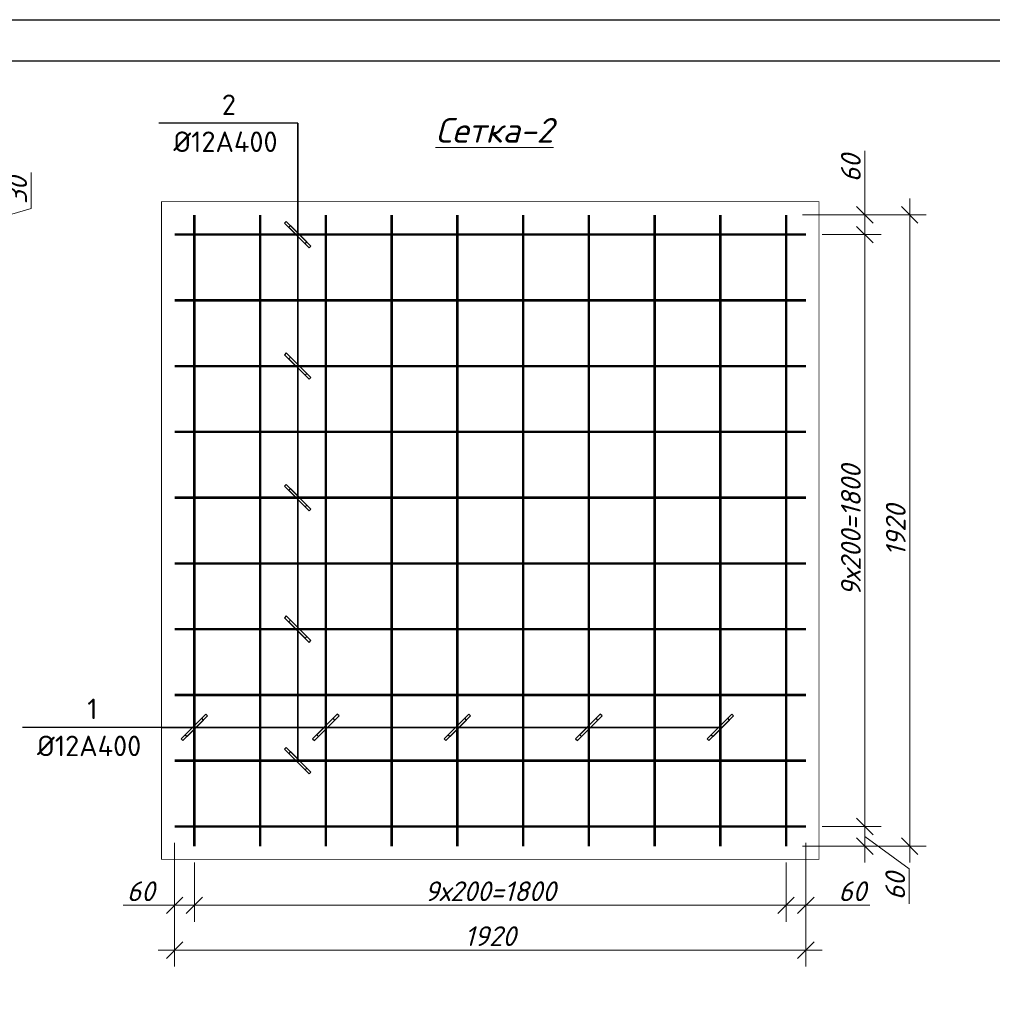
# Model space of a CAD drawing. Header units: millimetres. Extents: x 363306 to 7757304, y 1022887 to 1207196.
# Tile 35 of 256: x 571461 to 583295, y 1076701 to 1088678. Entities that reach past the tile are written whole.
import ezdxf
from ezdxf.enums import TextEntityAlignment as Align

# ---------------------------------------------------------------- set-up
doc = ezdxf.new("R2010")
doc.units = ezdxf.units.MM
doc.linetypes.add('ACAD_ISO03W100', pattern=[30, 12, -18])
doc.layers.add('O3SAD', color=1, linetype='Continuous')
doc.layers.add('размеры', color=12, linetype='Continuous', lineweight=15)
doc.styles.get("Standard").update_dxf_attribs({"font": 'isocpeui.ttf'})
doc.dimstyles.new('Санжар', dxfattribs={"dimtxt": 240, "dimasz": 200, "dimexe": 200, "dimexo": 200, "dimgap": 50, "dimtad": 1, "dimdec": 0, "dimtxsty": 'Standard', "dimblk": 'OBLIQUE', "dimcen": 2.5, "dimdle": 200, "dimclrd": 152, "dimclre": 152, "dimclrt": 152, "dimadec": 0, "dimazin": 0, "dimtfac": 1, "dimtdec": 0, "dimtmove": 0, "dimatfit": 3, "dimldrblk": 'OBLIQUE', "dimfxl": 0, "dimlwd": 0, "dimlwe": 0, "dimarcsym": 0})

# ---------------------------------------------------------------- blocks, each defined once
blk = doc.blocks.new('_Oblique')
at = {"color": 0, "linetype": 'ByBlock', "lineweight": -2}
blk.add_line((-0.5, -0.5), (0.5, 0.5), dxfattribs=at)
blk = doc.blocks.new('*D336')
at = {"lineweight": 0, "transparency": 16777216}
for p, q in [((581026, 1078664), (581026, 1077706)), ((580786, 1078424), (580786, 1077706)), ((581226, 1077906), (580586, 1077906)), ((581805, 1077906), (581026, 1077906))]:
    blk.add_line(p, q, dxfattribs=at)
at = {"layer": 'Defpoints', "color": 0, "lineweight": 25, "transparency": 16777216}
for p in [(581026, 1078864), (580786, 1078624), (580786, 1077906)]:
    blk.add_point(p, dxfattribs=at)
at = {"lineweight": 0, "transparency": 16777216, "xscale": 200, "yscale": 200, "zscale": 200, "rotation": 180}
blk.add_blockref('_Oblique', (580786, 1077906), dxfattribs=at)
at = {"lineweight": 0, "transparency": 16777216, "xscale": 200, "yscale": 200, "zscale": 200}
blk.add_blockref('_Oblique', (581026, 1077906), dxfattribs=at)
at = {"lineweight": 0, "transparency": 16777216, "insert": (581592, 1078076), "char_height": 240, "attachment_point": 5, "bg_fill": 3, "box_fill_scale": 1.1, "bg_fill_color": 256, "bg_fill_true_color": 13158600, "bg_fill_transparency": 0}
blk.add_mtext('60', dxfattribs=at)
blk = doc.blocks.new('*D337')
at = {"lineweight": 0, "transparency": 16777216}
for p, q in [((573586, 1078424), (573586, 1077706)), ((580786, 1078424), (580786, 1077706)), ((580986, 1077906), (573386, 1077906))]:
    blk.add_line(p, q, dxfattribs=at)
at = {"layer": 'Defpoints', "color": 0, "lineweight": 25, "transparency": 16777216}
for p in [(573586, 1078624), (580786, 1078624), (573586, 1077906)]:
    blk.add_point(p, dxfattribs=at)
at = {"lineweight": 0, "transparency": 16777216, "xscale": 200, "yscale": 200, "zscale": 200, "rotation": 180}
blk.add_blockref('_Oblique', (573586, 1077906), dxfattribs=at)
at = {"lineweight": 0, "transparency": 16777216, "xscale": 200, "yscale": 200, "zscale": 200}
blk.add_blockref('_Oblique', (580786, 1077906), dxfattribs=at)
at = {"lineweight": 0, "transparency": 16777216, "insert": (577186, 1078076), "char_height": 240, "attachment_point": 5, "bg_fill": 3, "box_fill_scale": 1.1, "bg_fill_color": 256, "bg_fill_true_color": 13158600, "bg_fill_transparency": 0}
blk.add_mtext('9х200=1800', dxfattribs=at)
blk = doc.blocks.new('*D338')
at = {"lineweight": 0, "transparency": 16777216}
for p, q in [((573346, 1078664), (573346, 1077706)), ((573586, 1078424), (573586, 1077706)), ((573346, 1077906), (572721, 1077906)), ((573786, 1077906), (573346, 1077906))]:
    blk.add_line(p, q, dxfattribs=at)
at = {"layer": 'Defpoints', "color": 0, "lineweight": 25, "transparency": 16777216}
for p in [(573346, 1078864), (573586, 1078624), (573346, 1077906)]:
    blk.add_point(p, dxfattribs=at)
at = {"lineweight": 0, "transparency": 16777216, "xscale": 200, "yscale": 200, "zscale": 200, "rotation": 180}
blk.add_blockref('_Oblique', (573346, 1077906), dxfattribs=at)
at = {"lineweight": 0, "transparency": 16777216, "xscale": 200, "yscale": 200, "zscale": 200}
blk.add_blockref('_Oblique', (573586, 1077906), dxfattribs=at)
at = {"lineweight": 0, "transparency": 16777216, "insert": (572934, 1078076), "char_height": 240, "attachment_point": 5, "bg_fill": 3, "box_fill_scale": 1.1, "bg_fill_color": 256, "bg_fill_true_color": 13158600, "bg_fill_transparency": 0}
blk.add_mtext('60', dxfattribs=at)
blk = doc.blocks.new('*D191')
at = {"lineweight": 0, "transparency": 16777216}
for p, q in [((573346, 1078664), (573346, 1077160)), ((581026, 1078664), (581026, 1077160)), ((581226, 1077360), (573146, 1077360))]:
    blk.add_line(p, q, dxfattribs=at)
at = {"layer": 'Defpoints', "color": 0, "lineweight": 25, "transparency": 16777216}
for p in [(573346, 1078864), (581026, 1078864), (573346, 1077360)]:
    blk.add_point(p, dxfattribs=at)
at = {"lineweight": 0, "transparency": 16777216, "xscale": 200, "yscale": 200, "zscale": 200, "rotation": 180}
blk.add_blockref('_Oblique', (573346, 1077360), dxfattribs=at)
at = {"lineweight": 0, "transparency": 16777216, "xscale": 200, "yscale": 200, "zscale": 200}
blk.add_blockref('_Oblique', (581026, 1077360), dxfattribs=at)
at = {"lineweight": 0, "transparency": 16777216, "insert": (577186, 1077530), "char_height": 240, "attachment_point": 5, "bg_fill": 3, "box_fill_scale": 1.1, "bg_fill_color": 256, "bg_fill_true_color": 13158600, "bg_fill_transparency": 0}
blk.add_mtext('1920', dxfattribs=at)
blk = doc.blocks.new('*D192')
at = {"lineweight": 0, "transparency": 16777216}
for p, q in [((581744, 1086304), (581744, 1087082)), ((581744, 1086064), (581744, 1086504)), ((580986, 1086304), (581944, 1086304)), ((581226, 1086064), (581944, 1086064))]:
    blk.add_line(p, q, dxfattribs=at)
at = {"layer": 'Defpoints', "color": 0, "lineweight": 25, "transparency": 16777216}
for p in [(580786, 1086304), (581026, 1086064), (581744, 1086064)]:
    blk.add_point(p, dxfattribs=at)
at = {"lineweight": 0, "transparency": 16777216, "xscale": 200, "yscale": 200, "zscale": 200}
for p, rotation in [((581744, 1086304), 90), ((581744, 1086064), 270)]:
    blk.add_blockref('_Oblique', p, dxfattribs=dict(at, rotation=rotation))
at = {"lineweight": 0, "transparency": 16777216, "insert": (581574, 1086870), "char_height": 240, "attachment_point": 5, "rotation": 90, "bg_fill": 3, "box_fill_scale": 1.1, "bg_fill_color": 256, "bg_fill_true_color": 13158600, "bg_fill_transparency": 0}
blk.add_mtext('60', dxfattribs=at)
blk = doc.blocks.new('*D339')
at = {"lineweight": 0, "transparency": 16777216}
for p, q in [((581744, 1086264), (581744, 1078664)), ((581226, 1086064), (581944, 1086064)), ((581226, 1078864), (581944, 1078864))]:
    blk.add_line(p, q, dxfattribs=at)
at = {"layer": 'Defpoints', "color": 0, "lineweight": 25, "transparency": 16777216}
for p in [(581026, 1086064), (581026, 1078864), (581744, 1078864)]:
    blk.add_point(p, dxfattribs=at)
at = {"lineweight": 0, "transparency": 16777216, "xscale": 200, "yscale": 200, "zscale": 200}
for p, rotation in [((581744, 1086064), 90), ((581744, 1078864), 270)]:
    blk.add_blockref('_Oblique', p, dxfattribs=dict(at, rotation=rotation))
at = {"lineweight": 0, "transparency": 16777216, "insert": (581574, 1082464), "char_height": 240, "attachment_point": 5, "rotation": 90, "bg_fill": 3, "box_fill_scale": 1.1, "bg_fill_color": 256, "bg_fill_true_color": 13158600, "bg_fill_transparency": 0}
blk.add_mtext('9х200=1800', dxfattribs=at)
blk = doc.blocks.new('*D340')
at = {"lineweight": 0, "transparency": 16777216}
for p, q in [((581744, 1079064), (581744, 1078424)), ((581226, 1078864), (581944, 1078864)), ((581744, 1078744), (582284, 1078349)), ((580986, 1078624), (581944, 1078624)), ((582284, 1078349), (582284, 1077924))]:
    blk.add_line(p, q, dxfattribs=at)
at = {"layer": 'Defpoints', "color": 0, "lineweight": 25, "transparency": 16777216}
for p in [(581026, 1078864), (580786, 1078624), (581744, 1078624)]:
    blk.add_point(p, dxfattribs=at)
at = {"lineweight": 0, "transparency": 16777216, "xscale": 200, "yscale": 200, "zscale": 200}
for p, rotation in [((581744, 1078864), 90), ((581744, 1078624), 270)]:
    blk.add_blockref('_Oblique', p, dxfattribs=dict(at, rotation=rotation))
at = {"lineweight": 0, "transparency": 16777216, "insert": (582114, 1078136), "char_height": 240, "attachment_point": 5, "rotation": 90, "bg_fill": 3, "box_fill_scale": 1.1, "bg_fill_color": 256, "bg_fill_true_color": 13158600, "bg_fill_transparency": 0}
blk.add_mtext('60', dxfattribs=at)
blk = doc.blocks.new('*D193')
at = {"lineweight": 0, "transparency": 16777216}
for p, q in [((582290, 1086504), (582290, 1078424)), ((580986, 1086304), (582490, 1086304)), ((580986, 1078624), (582490, 1078624))]:
    blk.add_line(p, q, dxfattribs=at)
at = {"layer": 'Defpoints', "color": 0, "lineweight": 25, "transparency": 16777216}
for p in [(580786, 1086304), (580786, 1078624), (582290, 1078624)]:
    blk.add_point(p, dxfattribs=at)
at = {"lineweight": 0, "transparency": 16777216, "xscale": 200, "yscale": 200, "zscale": 200}
for p, rotation in [((582290, 1086304), 90), ((582290, 1078624), 270)]:
    blk.add_blockref('_Oblique', p, dxfattribs=dict(at, rotation=rotation))
at = {"lineweight": 0, "transparency": 16777216, "insert": (582120, 1082464), "char_height": 240, "attachment_point": 5, "rotation": 90, "bg_fill": 3, "box_fill_scale": 1.1, "bg_fill_color": 256, "bg_fill_true_color": 13158600, "bg_fill_transparency": 0}
blk.add_mtext('1920', dxfattribs=at)
blk = doc.blocks.new('*D303')
at = {"lineweight": 0, "transparency": 16777216}
for p, q in [((571600, 1086383), (571600, 1086819)), ((570965, 1085933), (570965, 1086453)), ((570965, 1086193), (571600, 1086383)), ((568856, 1086253), (571165, 1086253)), ((568856, 1086133), (571165, 1086133))]:
    blk.add_line(p, q, dxfattribs=at)
at = {"layer": 'Defpoints', "color": 0, "lineweight": 25, "transparency": 16777216}
for p in [(568656, 1086253), (570965, 1086253), (568656, 1086133)]:
    blk.add_point(p, dxfattribs=at)
at = {"lineweight": 0, "transparency": 16777216, "xscale": 200, "yscale": 200, "zscale": 200}
for p, rotation in [((570965, 1086253), 90), ((570965, 1086133), 270)]:
    blk.add_blockref('_Oblique', p, dxfattribs=dict(at, rotation=rotation))
at = {"lineweight": 0, "transparency": 16777216, "insert": (571430, 1086601), "char_height": 240, "attachment_point": 5, "rotation": 90, "bg_fill": 3, "box_fill_scale": 1.1, "bg_fill_color": 256, "bg_fill_true_color": 13158600, "bg_fill_transparency": 0}
blk.add_mtext('30', dxfattribs=at)

msp = doc.modelspace()

# ---------------------------------------------------------------- linework, layer by layer
at = {"color": 5, "lineweight": 25}
for p, q in [((574705.201, 1086224.478), (574683.987, 1086203.265)), ((575005.201, 1085924.478), (574705.201, 1086224.478)), ((574683.987, 1086203.265), (574983.987, 1085903.265)), ((574755.201, 1086174.478), (574733.987, 1086153.265)), ((574733.987, 1086153.265), (574933.987, 1085953.265)), ((574955.201, 1085974.478), (574755.201, 1086174.478)), ((574933.987, 1085953.265), (574955.201, 1085974.478)), ((574983.987, 1085903.265), (575005.201, 1085924.478)), ((574705.201, 1084624.478), (574683.987, 1084603.265)), ((574683.987, 1084603.265), (574983.987, 1084303.265)), ((575005.201, 1084324.478), (574705.201, 1084624.478)), ((574755.201, 1084574.478), (574733.987, 1084553.265)), ((574733.987, 1084553.265), (574933.987, 1084353.265)), ((574955.201, 1084374.478), (574755.201, 1084574.478)), ((574933.987, 1084353.265), (574955.201, 1084374.478)), ((574983.987, 1084303.265), (575005.201, 1084324.478)), ((574705.201, 1083024.478), (574683.987, 1083003.265)), ((574683.987, 1083003.265), (574983.987, 1082703.265)), ((575005.201, 1082724.478), (574705.201, 1083024.478)), ((574755.201, 1082974.478), (574733.987, 1082953.265)), ((574733.987, 1082953.265), (574933.987, 1082753.265)), ((574955.201, 1082774.478), (574755.201, 1082974.478)), ((574933.987, 1082753.265), (574955.201, 1082774.478)), ((574983.987, 1082703.265), (575005.201, 1082724.478)), ((574705.201, 1081424.478), (574683.987, 1081403.265)), ((574683.987, 1081403.265), (574983.987, 1081103.265)), ((575005.201, 1081124.478), (574705.201, 1081424.478)), ((574755.201, 1081374.478), (574733.987, 1081353.265)), ((574733.987, 1081353.265), (574933.987, 1081153.265)), ((574955.201, 1081174.478), (574755.201, 1081374.478)), ((574933.987, 1081153.265), (574955.201, 1081174.478)), ((574983.987, 1081103.265), (575005.201, 1081124.478)), ((573725.531, 1080229.931), (573425.531, 1079929.931)), ((573746.744, 1080208.718), (573725.531, 1080229.931)), ((575325.531, 1080229.931), (575025.531, 1079929.931)), ((575346.744, 1080208.718), (575325.531, 1080229.931)), ((576925.531, 1080229.931), (576625.531, 1079929.931)), ((576946.744, 1080208.718), (576925.531, 1080229.931)), ((578525.531, 1080229.931), (578225.531, 1079929.931)), ((578546.744, 1080208.718), (578525.531, 1080229.931)), ((580125.531, 1080229.931), (579825.531, 1079929.931)), ((580146.744, 1080208.718), (580125.531, 1080229.931)), ((573446.744, 1079908.718), (573746.744, 1080208.718)), ((573675.531, 1080179.931), (573475.531, 1079979.931)), ((573496.744, 1079958.718), (573696.744, 1080158.718)), ((573696.744, 1080158.718), (573675.531, 1080179.931)), ((575046.744, 1079908.718), (575346.744, 1080208.718)), ((575275.531, 1080179.931), (575075.531, 1079979.931)), ((575096.744, 1079958.718), (575296.744, 1080158.718)), ((575296.744, 1080158.718), (575275.531, 1080179.931)), ((576646.744, 1079908.718), (576946.744, 1080208.718)), ((576875.531, 1080179.931), (576675.531, 1079979.931)), ((576696.744, 1079958.718), (576896.744, 1080158.718)), ((576896.744, 1080158.718), (576875.531, 1080179.931)), ((578246.744, 1079908.718), (578546.744, 1080208.718)), ((578475.531, 1080179.931), (578275.531, 1079979.931)), ((578296.744, 1079958.718), (578496.744, 1080158.718)), ((578496.744, 1080158.718), (578475.531, 1080179.931)), ((579846.744, 1079908.718), (580146.744, 1080208.718)), ((580075.531, 1080179.931), (579875.531, 1079979.931)), ((579896.744, 1079958.718), (580096.744, 1080158.718)), ((580096.744, 1080158.718), (580075.531, 1080179.931)), ((573425.531, 1079929.931), (573446.744, 1079908.718)), ((573475.531, 1079979.931), (573496.744, 1079958.718)), ((575025.531, 1079929.931), (575046.744, 1079908.718)), ((575075.531, 1079979.931), (575096.744, 1079958.718)), ((576625.531, 1079929.931), (576646.744, 1079908.718)), ((576675.531, 1079979.931), (576696.744, 1079958.718)), ((578225.531, 1079929.931), (578246.744, 1079908.718)), ((578275.531, 1079979.931), (578296.744, 1079958.718)), ((579825.531, 1079929.931), (579846.744, 1079908.718)), ((579875.531, 1079979.931), (579896.744, 1079958.718)), ((574705.201, 1079824.478), (574683.987, 1079803.265)), ((574683.987, 1079803.265), (574983.987, 1079503.265)), ((575005.201, 1079524.478), (574705.201, 1079824.478)), ((574755.201, 1079774.478), (574733.987, 1079753.265)), ((574733.987, 1079753.265), (574933.987, 1079553.265)), ((574955.201, 1079574.478), (574755.201, 1079774.478)), ((574933.987, 1079553.265), (574955.201, 1079574.478)), ((574983.987, 1079503.265), (575005.201, 1079524.478))]:
    msp.add_line(p, q, dxfattribs=at)
at = {"lineweight": 30}
msp.add_lwpolyline([(562706.348, 1088178.072), (602206.348, 1088178.072), (602206.348, 1059478.072), (562706.348, 1059478.072)], close=True, dxfattribs=at)
at = {"color": 5, "lineweight": 25}
for points in [[(574844.594, 1087418.303), (573155.579, 1087418.303)], [(574844.594, 1086063.871), (574844.594, 1087418.303)], [(574844.594, 1084463.871), (574844.594, 1087418.303)], [(574844.594, 1082863.871), (574844.594, 1087418.303)], [(574844.594, 1081263.871), (574844.594, 1087418.303)], [(574844.594, 1079663.871), (574844.594, 1087418.303)], [(574844.594, 1087418.303), (574844.594, 1079663.871)], [(573186.137, 1080069.324), (571497.122, 1080069.324)], [(573586.137, 1080069.324), (573186.137, 1080069.324)], [(575186.137, 1080069.324), (573186.137, 1080069.324)], [(576786.137, 1080069.324), (573186.137, 1080069.324)], [(578386.137, 1080069.324), (573186.137, 1080069.324)], [(579986.137, 1080069.324), (573186.137, 1080069.324)], [(573186.137, 1080069.324), (579986.137, 1080069.324)]]:
    msp.add_lwpolyline(points, dxfattribs=at)
at = {"color": 1, "lineweight": 0, "const_width": 30}
for points in [[(573586.137, 1078623.871), (573586.137, 1086303.871)], [(574386.137, 1078623.871), (574386.137, 1086303.871)], [(575186.137, 1078623.871), (575186.137, 1086303.871)], [(575986.137, 1078623.871), (575986.137, 1086303.871)], [(576786.137, 1078623.871), (576786.137, 1086303.871)], [(577586.137, 1078623.871), (577586.137, 1086303.871)], [(578386.137, 1078623.871), (578386.137, 1086303.871)], [(579186.137, 1078623.871), (579186.137, 1086303.871)], [(579986.137, 1078623.871), (579986.137, 1086303.871)], [(580786.137, 1078623.871), (580786.137, 1086303.871)], [(573346.137, 1086063.871), (581026.137, 1086063.871)], [(573346.137, 1085263.871), (581026.137, 1085263.871)], [(573346.137, 1084463.871), (581026.137, 1084463.871)], [(573346.137, 1083663.871), (581026.137, 1083663.871)], [(573346.137, 1082863.871), (581026.137, 1082863.871)], [(573346.137, 1082063.871), (581026.137, 1082063.871)], [(573346.137, 1081263.871), (581026.137, 1081263.871)], [(573346.137, 1080463.871), (581026.137, 1080463.871)], [(573346.137, 1079663.871), (581026.137, 1079663.871)], [(573346.137, 1078863.871), (581026.137, 1078863.871)]]:
    msp.add_lwpolyline(points, dxfattribs=at)
at = {"layer": 'O3SAD', "color": 1}
msp.add_lwpolyline([(560706.348, 1088678.072), (602706.348, 1088678.072), (602706.348, 1058978.072), (560706.348, 1058978.072)], close=True, dxfattribs=at)
at = {"layer": 'размеры', "color": 18, "linetype": 'ACAD_ISO03W100', "lineweight": 0, "ltscale": 20, "true_color": 0x000000, "const_width": 10}
msp.add_lwpolyline([(581186.137, 1078463.871), (573186.137, 1078463.871), (573186.137, 1086463.871), (581186.137, 1086463.871)], close=True, dxfattribs=at)

# ---------------------------------------------------------------- texts
at = {"lineweight": 0}
msp.add_text('%%uСетка-2', height=300, dxfattribs=at).set_placement((577238.243, 1087182.642), align=Align.CENTER)
at = {"color": 18, "lineweight": 0, "true_color": 0x000000, "char_height": 500, "width": 5758.00229, "attachment_point": 1}
for s, insert in [('\\pi138.66;Фундамент Фм-1', (523107.312, 1087814.971)), ('\\pi98.13;Фундамент Фм-2', (535788.691, 1087541.653))]:
    msp.add_mtext(s, dxfattribs=dict(at, insert=insert))
at = {"lineweight": 25, "char_height": 250, "attachment_point": 1}
for s, insert, width in [('\\fISOCPEUR|b0|i0|c0|p34;\\W1.0000000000;\\T1.0000000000;\\o\\l2', (573921.488, 1087768.303), 275), ('\\fISOCPEUR|b0|i0|c0|p34;\\W1.0000000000;\\T1.0000000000;\\o\\lØ12А400', (573330.579, 1087318.303), 1425), ('\\fISOCPEUR|b0|i0|c0|p34;\\W1.0000000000;\\T1.0000000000;\\o\\l1', (572283.296, 1080419.324), 225), ('\\fISOCPEUR|b0|i0|c0|p34;\\W1.0000000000;\\T1.0000000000;\\o\\lØ12А400', (571672.122, 1079969.324), 1425)]:
    msp.add_mtext(s, dxfattribs=dict(at, insert=insert, width=width))

# ---------------------------------------------------------------- next in the draw order: dimensions: what is measured, and where the dimension line sits
at = {"color": 18, "lineweight": 0, "true_color": 0x000000}
dim = msp.add_linear_dim(base=(581744.181, 1086063.871), p1=(580786.137, 1086303.871), p2=(581026.137, 1086063.871), angle=90, dimstyle='Санжар', override={"dimlfac": 0.25, "dimclrd": 256, "dimclre": 256, "dimclrt": 256, "dimfxl": 0.18, "dimtfill": 1, "dimarcsym": 2}, dxfattribs=at)
dim.commit()
dim.dimension.update_dxf_attribs({"geometry": '*D192', "text_midpoint": (581744.181, 1086869.998), "dimtype": 160})
dim = msp.add_linear_dim(base=(570965.181, 1086252.776), p1=(568655.979, 1086132.776), p2=(568655.979, 1086252.776), angle=90, dimstyle='Санжар', override={"dimlfac": 0.25, "dimclrd": 256, "dimclre": 256, "dimclrt": 256, "dimtmove": 1, "dimfxl": 0.18, "dimtfill": 1, "dimarcsym": 2}, dxfattribs=at)
dim.commit()
dim.dimension.update_dxf_attribs({"geometry": '*D303', "text_midpoint": (571430.181, 1086433.276)})
dim = msp.add_linear_dim(base=(580786.137, 1077905.828), p1=(581026.137, 1078863.871), p2=(580786.137, 1078623.871), dimstyle='Санжар', override={"dimlfac": 0.25, "dimclrd": 256, "dimclre": 256, "dimclrt": 256, "dimtmove": 1, "dimfxl": 0.18, "dimtfill": 1, "dimarcsym": 2}, dxfattribs=at)
dim.commit()
dim.dimension.update_dxf_attribs({"geometry": '*D336', "text_midpoint": (581592.263, 1077905.828), "dimtype": 160})

# ---------------------------------------------------------------- next in the draw order: dimensions: what is measured, and where the dimension line sits
dim = msp.add_linear_dim(base=(573586.137, 1077905.828), p1=(580786.137, 1078623.871), p2=(573586.137, 1078623.871), text='9х200=1800', dimstyle='Санжар', override={"dimlfac": 0.25, "dimclrd": 256, "dimclre": 256, "dimclrt": 256, "dimfxl": 0.18, "dimtfill": 1, "dimarcsym": 2}, dxfattribs=at)
dim.commit()
dim.dimension.update_dxf_attribs({"geometry": '*D337', "text_midpoint": (577186.137, 1078075.828)})

# ---------------------------------------------------------------- next in the draw order: dimensions: what is measured, and where the dimension line sits
dim = msp.add_linear_dim(base=(573346.137, 1077905.828), p1=(573586.137, 1078623.871), p2=(573346.137, 1078863.871), dimstyle='Санжар', override={"dimlfac": 0.25, "dimclrd": 256, "dimclre": 256, "dimclrt": 256, "dimfxl": 0.18, "dimtfill": 1, "dimarcsym": 2}, dxfattribs=at)
dim.commit()
dim.dimension.update_dxf_attribs({"geometry": '*D338', "text_midpoint": (572933.774, 1078075.828)})

# ---------------------------------------------------------------- next in the draw order: dimensions: what is measured, and where the dimension line sits
dim = msp.add_linear_dim(base=(573346.137, 1077359.619), p1=(581026.137, 1078863.871), p2=(573346.137, 1078863.871), dimstyle='Санжар', override={"dimlfac": 0.25, "dimclrd": 256, "dimclre": 256, "dimclrt": 256, "dimfxl": 0.18, "dimtfill": 1, "dimarcsym": 2}, dxfattribs=at)
dim.commit()
dim.dimension.update_dxf_attribs({"geometry": '*D191', "text_midpoint": (577186.137, 1077529.619)})

# ---------------------------------------------------------------- next in the draw order: dimensions: what is measured, and where the dimension line sits
dim = msp.add_linear_dim(base=(581744.181, 1078863.871, 0), p1=(581026.137, 1086063.871, 0), p2=(581026.137, 1078863.871, 0), angle=90, text='9х200=1800', dimstyle='Санжар', override={"dimlfac": 0.25, "dimclrd": 256, "dimclre": 256, "dimclrt": 256, "dimfxl": 0.18, "dimtfill": 1, "dimarcsym": 2}, dxfattribs=at)
dim.commit()
dim.dimension.update_dxf_attribs({"geometry": '*D339', "text_midpoint": (581574.181, 1082463.871, 0)})

# ---------------------------------------------------------------- next in the draw order: dimensions: what is measured, and where the dimension line sits
dim = msp.add_linear_dim(base=(581744.181, 1078623.871, 0), p1=(581026.137, 1078863.871, 0), p2=(580786.137, 1078623.871, 0), angle=90, dimstyle='Санжар', override={"dimlfac": 0.25, "dimclrd": 256, "dimclre": 256, "dimclrt": 256, "dimtmove": 1, "dimfxl": 0.18, "dimtfill": 1, "dimarcsym": 2}, dxfattribs=at)
dim.commit()
dim.dimension.update_dxf_attribs({"geometry": '*D340', "text_midpoint": (582283.744, 1078298.793, 0), "dimtype": 160})

# ---------------------------------------------------------------- next in the draw order: dimensions: what is measured, and where the dimension line sits
dim = msp.add_linear_dim(base=(582290.39, 1078623.871), p1=(580786.137, 1086303.871), p2=(580786.137, 1078623.871), angle=90, dimstyle='Санжар', override={"dimlfac": 0.25, "dimclrd": 256, "dimclre": 256, "dimclrt": 256, "dimfxl": 0.18, "dimtfill": 1, "dimarcsym": 2}, dxfattribs=at)
dim.commit()
dim.dimension.update_dxf_attribs({"geometry": '*D193', "text_midpoint": (582120.39, 1082463.871)})

doc.saveas('drawing.dxf')
